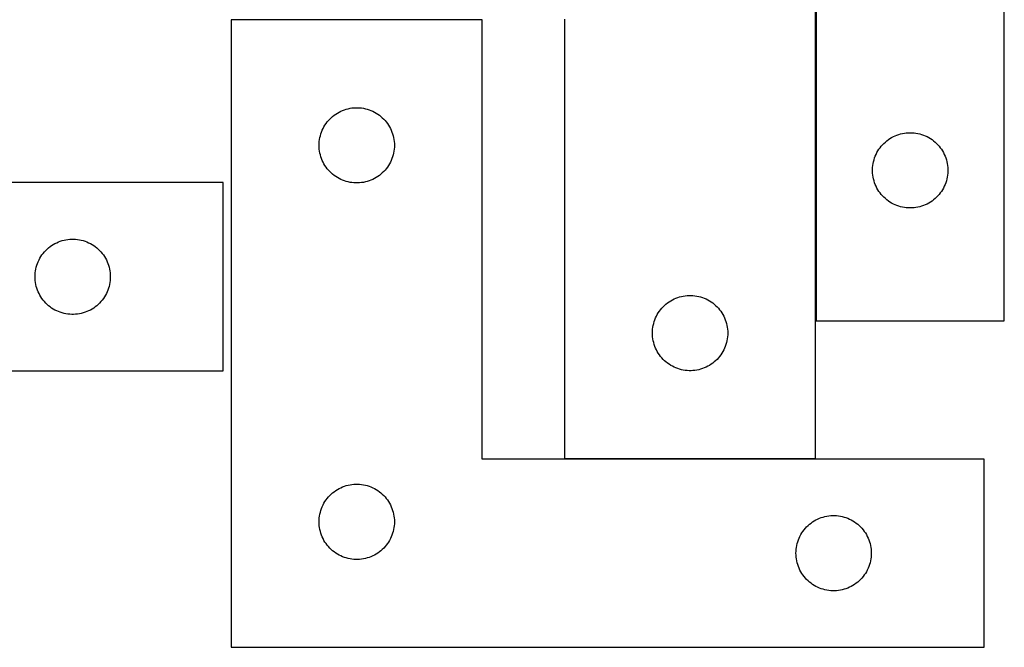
# Model space of a CAD drawing. Header units: millimetres. Extents: x 9 to 1493, y 7 to 443.
# Tile 2 of 6: x 227 to 620, y 8 to 258. Entities that reach past the tile are written whole.
import ezdxf

# ---------------------------------------------------------------- set-up
doc = ezdxf.new("R2010")
doc.units = ezdxf.units.MM
doc.layers.add('COMMON', color=5, linetype='CONTINUOUS', true_color=0x0000ff)
doc.layers.add('CUT', color=7, linetype='CONTINUOUS', true_color=0x000000)

msp = doc.modelspace()

# ---------------------------------------------------------------- linework, layer by layer
at = {"layer": 'COMMON'}
for p, q in [((544.638385, 332.706366), (544.638385, 137.539606)), ((544.538385, 82.606366), (444.538385, 82.606366))]:
    msp.add_line(p, q, dxfattribs=at)
at = {"layer": 'CUT'}
for p, q in [((544.738386, 437.539606), (544.738386, 137.539606)), ((619.738386, 137.539606), (619.738386, 337.539606)), ((544.538385, 82.706366), (544.538385, 332.706366)), ((411.727355, 257.506365), (311.727355, 257.506365)), ((311.727355, 257.506365), (311.727355, 7.506365)), ((411.727355, 82.506365), (411.727355, 257.506365)), ((444.538385, 257.706366), (444.538385, 82.706366)), ((352.724141, 219.503954), (353.353699, 219.951521)), ((353.353699, 219.951521), (354.005463, 220.366085)), ((354.005463, 220.366085), (354.677704, 220.746547)), ((354.677704, 220.746547), (355.368639, 221.091899)), ((355.368639, 221.091899), (356.076437, 221.401225)), ((356.076437, 221.401225), (356.799219, 221.673704)), ((356.799219, 221.673704), (357.535071, 221.908614)), ((357.535071, 221.908614), (358.282039, 222.105331)), ((358.282039, 222.105331), (359.038144, 222.263335)), ((359.038144, 222.263335), (359.80138, 222.382206)), ((359.80138, 222.382206), (360.569723, 222.461628)), ((360.569723, 222.461628), (361.341136, 222.501393)), ((361.341136, 222.501393), (362.113574, 222.501393)), ((362.113574, 222.501393), (362.884987, 222.461628)), ((362.884987, 222.461628), (363.65333, 222.382206)), ((363.65333, 222.382206), (364.416566, 222.263335)), ((364.416566, 222.263335), (365.172671, 222.105331)), ((365.172671, 222.105331), (365.91964, 221.908614)), ((365.91964, 221.908614), (366.655491, 221.673704)), ((366.655491, 221.673704), (367.378273, 221.401225)), ((367.378273, 221.401225), (368.086071, 221.091899)), ((368.086071, 221.091899), (368.777006, 220.746547)), ((368.777006, 220.746547), (369.449247, 220.366085)), ((369.449247, 220.366085), (370.101011, 219.951521)), ((370.101011, 219.951521), (370.730569, 219.503954)), ((349.070722, 215.556808), (349.50193, 216.197682)), ((349.50193, 216.197682), (349.965558, 216.815508)), ((349.965558, 216.815508), (350.460376, 217.408647)), ((350.460376, 217.408647), (350.985072, 217.975528)), ((350.985072, 217.975528), (351.538255, 218.514646)), ((351.538255, 218.514646), (352.118457, 219.024572)), ((352.118457, 219.024572), (352.724141, 219.503954)), ((370.730569, 219.503954), (371.336253, 219.024572)), ((371.336253, 219.024572), (371.916455, 218.514646)), ((371.916455, 218.514646), (372.469638, 217.975528)), ((372.469638, 217.975528), (372.994334, 217.408647)), ((372.994334, 217.408647), (373.489152, 216.815508)), ((373.489152, 216.815508), (373.95278, 216.197682)), ((373.95278, 216.197682), (374.383988, 215.556808)), ((347.221939, 211.326432), (347.437824, 212.068088)), ((347.437824, 212.068088), (347.691603, 212.797647)), ((347.691603, 212.797647), (347.982602, 213.513174)), ((347.982602, 213.513174), (348.310049, 214.212772)), ((348.310049, 214.212772), (348.673076, 214.894587)), ((348.673076, 214.894587), (349.070722, 215.556808)), ((374.383988, 215.556808), (374.781634, 214.894587)), ((374.781634, 214.894587), (375.144661, 214.212772)), ((375.144661, 214.212772), (375.472109, 213.513174)), ((375.472109, 213.513174), (375.763107, 212.797647)), ((375.763107, 212.797647), (376.016886, 212.068088)), ((376.016886, 212.068088), (376.232771, 211.326432)), ((577.676664, 211.829136), (578.418319, 212.045022)), ((578.418319, 212.045022), (579.170105, 212.222441)), ((579.170105, 212.222441), (579.930027, 212.360924)), ((579.930027, 212.360924), (580.696071, 212.460104)), ((580.696071, 212.460104), (581.466205, 212.519717)), ((581.466205, 212.519717), (582.238386, 212.539606)), ((582.238386, 212.539606), (583.010567, 212.519717)), ((583.010567, 212.519717), (583.780701, 212.460104)), ((583.780701, 212.460104), (584.546745, 212.360924)), ((584.546745, 212.360924), (585.306667, 212.222441)), ((585.306667, 212.222441), (586.058453, 212.045022)), ((586.058453, 212.045022), (586.800109, 211.829136)), ((346.727355, 207.506365), (346.747244, 208.278547)), ((346.747244, 208.278547), (346.806857, 209.04868)), ((346.806857, 209.04868), (346.906037, 209.814724)), ((346.906037, 209.814724), (347.04452, 210.574646)), ((347.04452, 210.574646), (347.221939, 211.326432)), ((376.232771, 211.326432), (376.41019, 210.574646)), ((376.41019, 210.574646), (376.548674, 209.814724)), ((376.548674, 209.814724), (376.647853, 209.04868)), ((376.647853, 209.04868), (376.707466, 208.278547)), ((376.707466, 208.278547), (376.727355, 207.506365)), ((571.230106, 207.728706), (571.769224, 208.281889)), ((571.769224, 208.281889), (572.336104, 208.806585)), ((572.336104, 208.806585), (572.929244, 209.301403)), ((572.929244, 209.301403), (573.54707, 209.765031)), ((573.54707, 209.765031), (574.187943, 210.196239)), ((574.187943, 210.196239), (574.850165, 210.593884)), ((574.850165, 210.593884), (575.531979, 210.956912)), ((575.531979, 210.956912), (576.231578, 211.284359)), ((576.231578, 211.284359), (576.947105, 211.575358)), ((576.947105, 211.575358), (577.676664, 211.829136)), ((586.800109, 211.829136), (587.529667, 211.575358)), ((587.529667, 211.575358), (588.245195, 211.284359)), ((588.245195, 211.284359), (588.944793, 210.956912)), ((588.944793, 210.956912), (589.626607, 210.593884)), ((589.626607, 210.593884), (590.288829, 210.196239)), ((590.288829, 210.196239), (590.929703, 209.765031)), ((590.929703, 209.765031), (591.547528, 209.301403)), ((591.547528, 209.301403), (592.140668, 208.806585)), ((592.140668, 208.806585), (592.707548, 208.281889)), ((592.707548, 208.281889), (593.246667, 207.728706)), ((346.747244, 206.734184), (346.727355, 207.506365)), ((346.806857, 205.964051), (346.747244, 206.734184)), ((346.906037, 205.198007), (346.806857, 205.964051)), ((347.04452, 204.438085), (346.906037, 205.198007)), ((347.221939, 203.686299), (347.04452, 204.438085)), ((376.41019, 204.438085), (376.232771, 203.686299)), ((376.548674, 205.198007), (376.41019, 204.438085)), ((376.647853, 205.964051), (376.548674, 205.198007)), ((376.707466, 206.734184), (376.647853, 205.964051)), ((376.727355, 207.506365), (376.707466, 206.734184)), ((568.652852, 203.898322), (568.998204, 204.589257)), ((568.998204, 204.589257), (569.378667, 205.261498)), ((569.378667, 205.261498), (569.793231, 205.913262)), ((569.793231, 205.913262), (570.240797, 206.54282)), ((570.240797, 206.54282), (570.720179, 207.148503)), ((570.720179, 207.148503), (571.230106, 207.728706)), ((593.246667, 207.728706), (593.756593, 207.148503)), ((593.756593, 207.148503), (594.235975, 206.54282)), ((594.235975, 206.54282), (594.683541, 205.913262)), ((594.683541, 205.913262), (595.098106, 205.261498)), ((595.098106, 205.261498), (595.478568, 204.589257)), ((595.478568, 204.589257), (595.82392, 203.898322)), ((347.437824, 202.944643), (347.221939, 203.686299)), ((347.691603, 202.215084), (347.437824, 202.944643)), ((347.982602, 201.499557), (347.691603, 202.215084)), ((348.310049, 200.799959), (347.982602, 201.499557)), ((348.673076, 200.118144), (348.310049, 200.799959)), ((349.070722, 199.455923), (348.673076, 200.118144)), ((374.781634, 200.118144), (374.383988, 199.455923)), ((375.144661, 200.799959), (374.781634, 200.118144)), ((375.472109, 201.499557), (375.144661, 200.799959)), ((375.763107, 202.215084), (375.472109, 201.499557)), ((376.016886, 202.944643), (375.763107, 202.215084)), ((376.232771, 203.686299), (376.016886, 202.944643)), ((567.362546, 199.465581), (567.481417, 200.228817)), ((567.481417, 200.228817), (567.63942, 200.984922)), ((567.63942, 200.984922), (567.836138, 201.73189)), ((567.836138, 201.73189), (568.071048, 202.467741)), ((568.071048, 202.467741), (568.343527, 203.190524)), ((568.343527, 203.190524), (568.652852, 203.898322)), ((595.82392, 203.898322), (596.133246, 203.190524)), ((596.133246, 203.190524), (596.405725, 202.467741)), ((596.405725, 202.467741), (596.640634, 201.73189)), ((596.640634, 201.73189), (596.837352, 200.984922)), ((596.837352, 200.984922), (596.995355, 200.228817)), ((596.995355, 200.228817), (597.114226, 199.465581)), ((349.50193, 198.815049), (349.070722, 199.455923)), ((349.965558, 198.197223), (349.50193, 198.815049)), ((350.460376, 197.604084), (349.965558, 198.197223)), ((350.985072, 197.037203), (350.460376, 197.604084)), ((351.538255, 196.498085), (350.985072, 197.037203)), ((352.118457, 195.988159), (351.538255, 196.498085)), ((371.916455, 196.498085), (371.336253, 195.988159)), ((372.469638, 197.037203), (371.916455, 196.498085)), ((372.994334, 197.604084), (372.469638, 197.037203)), ((373.489152, 198.197223), (372.994334, 197.604084)), ((373.95278, 198.815049), (373.489152, 198.197223)), ((374.383988, 199.455923), (373.95278, 198.815049)), ((567.243359, 197.925824), (567.283123, 198.697238)), ((567.243359, 197.153387), (567.243359, 197.925824)), ((567.283123, 196.381974), (567.243359, 197.153387)), ((567.283123, 198.697238), (567.362546, 199.465581)), ((567.362546, 195.61363), (567.283123, 196.381974)), ((597.114226, 199.465581), (597.193649, 198.697238)), ((597.193649, 196.381974), (597.114226, 195.61363)), ((597.193649, 198.697238), (597.233413, 197.925824)), ((597.233413, 197.153387), (597.193649, 196.381974)), ((597.233413, 197.925824), (597.233413, 197.153387)), ((308.541564, 192.632685), (108.541564, 192.632685)), ((308.541564, 117.632685), (308.541564, 192.632685)), ((352.724141, 195.508777), (352.118457, 195.988159)), ((353.353699, 195.06121), (352.724141, 195.508777)), ((354.005463, 194.646646), (353.353699, 195.06121)), ((354.677704, 194.266184), (354.005463, 194.646646)), ((355.368639, 193.920832), (354.677704, 194.266184)), ((356.076437, 193.611506), (355.368639, 193.920832)), ((356.799219, 193.339027), (356.076437, 193.611506)), ((357.535071, 193.104117), (356.799219, 193.339027)), ((358.282039, 192.9074), (357.535071, 193.104117)), ((359.038144, 192.749396), (358.282039, 192.9074)), ((359.80138, 192.630525), (359.038144, 192.749396)), ((360.569723, 192.551103), (359.80138, 192.630525)), ((361.341136, 192.511338), (360.569723, 192.551103)), ((362.113574, 192.511338), (361.341136, 192.511338)), ((362.884987, 192.551103), (362.113574, 192.511338)), ((363.65333, 192.630525), (362.884987, 192.551103)), ((364.416566, 192.749396), (363.65333, 192.630525)), ((365.172671, 192.9074), (364.416566, 192.749396)), ((365.91964, 193.104117), (365.172671, 192.9074)), ((366.655491, 193.339027), (365.91964, 193.104117)), ((367.378273, 193.611506), (366.655491, 193.339027)), ((368.086071, 193.920832), (367.378273, 193.611506)), ((368.777006, 194.266184), (368.086071, 193.920832)), ((369.449247, 194.646646), (368.777006, 194.266184)), ((370.101011, 195.06121), (369.449247, 194.646646)), ((370.730569, 195.508777), (370.101011, 195.06121)), ((371.336253, 195.988159), (370.730569, 195.508777)), ((567.481417, 194.850394), (567.362546, 195.61363)), ((567.63942, 194.09429), (567.481417, 194.850394)), ((567.836138, 193.347321), (567.63942, 194.09429)), ((568.071048, 192.61147), (567.836138, 193.347321)), ((568.343527, 191.888687), (568.071048, 192.61147)), ((596.405725, 192.61147), (596.133246, 191.888687)), ((596.640634, 193.347321), (596.405725, 192.61147)), ((596.837352, 194.09429), (596.640634, 193.347321)), ((596.995355, 194.850394), (596.837352, 194.09429)), ((597.114226, 195.61363), (596.995355, 194.850394)), ((568.652852, 191.18089), (568.343527, 191.888687)), ((568.998204, 190.489955), (568.652852, 191.18089)), ((569.378667, 189.817714), (568.998204, 190.489955)), ((569.793231, 189.16595), (569.378667, 189.817714)), ((570.240797, 188.536392), (569.793231, 189.16595)), ((570.720179, 187.930708), (570.240797, 188.536392)), ((594.235975, 188.536392), (593.756593, 187.930708)), ((594.683541, 189.16595), (594.235975, 188.536392)), ((595.098106, 189.817714), (594.683541, 189.16595)), ((595.478568, 190.489955), (595.098106, 189.817714)), ((595.82392, 191.18089), (595.478568, 190.489955)), ((596.133246, 191.888687), (595.82392, 191.18089)), ((571.230106, 187.350506), (570.720179, 187.930708)), ((571.769224, 186.797323), (571.230106, 187.350506)), ((572.336104, 186.272627), (571.769224, 186.797323)), ((572.929244, 185.777809), (572.336104, 186.272627)), ((573.54707, 185.314181), (572.929244, 185.777809)), ((574.187943, 184.882972), (573.54707, 185.314181)), ((574.850165, 184.485327), (574.187943, 184.882972)), ((575.531979, 184.1223), (574.850165, 184.485327)), ((589.626607, 184.485327), (588.944793, 184.1223)), ((590.288829, 184.882972), (589.626607, 184.485327)), ((590.929703, 185.314181), (590.288829, 184.882972)), ((591.547528, 185.777809), (590.929703, 185.314181)), ((592.140668, 186.272627), (591.547528, 185.777809)), ((592.707548, 186.797323), (592.140668, 186.272627)), ((593.246667, 187.350506), (592.707548, 186.797323)), ((593.756593, 187.930708), (593.246667, 187.350506)), ((576.231578, 183.794852), (575.531979, 184.1223)), ((576.947105, 183.503853), (576.231578, 183.794852)), ((577.676664, 183.250075), (576.947105, 183.503853)), ((578.418319, 183.03419), (577.676664, 183.250075)), ((579.170105, 182.85677), (578.418319, 183.03419)), ((579.930027, 182.718287), (579.170105, 182.85677)), ((580.696071, 182.619108), (579.930027, 182.718287)), ((581.466205, 182.559494), (580.696071, 182.619108)), ((582.238386, 182.539606), (581.466205, 182.559494)), ((583.010567, 182.559494), (582.238386, 182.539606)), ((583.780701, 182.619108), (583.010567, 182.559494)), ((584.546745, 182.718287), (583.780701, 182.619108)), ((585.306667, 182.85677), (584.546745, 182.718287)), ((586.058453, 183.03419), (585.306667, 182.85677)), ((586.800109, 183.250075), (586.058453, 183.03419)), ((587.529667, 183.503853), (586.800109, 183.250075)), ((588.245195, 183.794852), (587.529667, 183.503853)), ((588.944793, 184.1223), (588.245195, 183.794852)), ((241.491913, 168.372867), (242.182848, 168.718219)), ((242.182848, 168.718219), (242.890646, 169.027545)), ((242.890646, 169.027545), (243.613428, 169.300024)), ((243.613428, 169.300024), (244.34928, 169.534933)), ((244.34928, 169.534933), (245.096248, 169.731651)), ((245.096248, 169.731651), (245.852353, 169.889654)), ((245.852353, 169.889654), (246.615589, 170.008525)), ((246.615589, 170.008525), (247.383932, 170.087948)), ((247.383932, 170.087948), (248.155345, 170.127712)), ((248.155345, 170.127712), (248.927783, 170.127712)), ((248.927783, 170.127712), (249.699196, 170.087948)), ((249.699196, 170.087948), (250.467539, 170.008525)), ((250.467539, 170.008525), (251.230775, 169.889654)), ((251.230775, 169.889654), (251.98688, 169.731651)), ((251.98688, 169.731651), (252.733849, 169.534933)), ((252.733849, 169.534933), (253.4697, 169.300024)), ((253.4697, 169.300024), (254.192482, 169.027545)), ((254.192482, 169.027545), (254.90028, 168.718219)), ((254.90028, 168.718219), (255.591215, 168.372867)), ((236.779767, 164.441827), (237.274585, 165.034967)), ((237.274585, 165.034967), (237.799281, 165.601847)), ((237.799281, 165.601847), (238.352464, 166.140966)), ((238.352464, 166.140966), (238.932666, 166.650892)), ((238.932666, 166.650892), (239.53835, 167.130274)), ((239.53835, 167.130274), (240.167908, 167.57784)), ((240.167908, 167.57784), (240.819672, 167.992405)), ((240.819672, 167.992405), (241.491913, 168.372867)), ((255.591215, 168.372867), (256.263456, 167.992405)), ((256.263456, 167.992405), (256.91522, 167.57784)), ((256.91522, 167.57784), (257.544778, 167.130274)), ((257.544778, 167.130274), (258.150462, 166.650892)), ((258.150462, 166.650892), (258.730664, 166.140966)), ((258.730664, 166.140966), (259.283847, 165.601847)), ((259.283847, 165.601847), (259.808543, 165.034967)), ((259.808543, 165.034967), (260.303361, 164.441827)), ((234.505812, 160.423966), (234.79681, 161.139494)), ((234.79681, 161.139494), (235.124258, 161.839092)), ((235.124258, 161.839092), (235.487285, 162.520906)), ((235.487285, 162.520906), (235.884931, 163.183128)), ((235.884931, 163.183128), (236.316139, 163.824002)), ((236.316139, 163.824002), (236.779767, 164.441827)), ((260.303361, 164.441827), (260.766989, 163.824002)), ((260.766989, 163.824002), (261.198197, 163.183128)), ((261.198197, 163.183128), (261.595843, 162.520906)), ((261.595843, 162.520906), (261.95887, 161.839092)), ((261.95887, 161.839092), (262.286318, 161.139494)), ((262.286318, 161.139494), (262.577316, 160.423966)), ((233.621066, 156.675), (233.720246, 157.441044)), ((233.720246, 157.441044), (233.858729, 158.200966)), ((233.858729, 158.200966), (234.036148, 158.952752)), ((234.036148, 158.952752), (234.252033, 159.694408)), ((234.252033, 159.694408), (234.505812, 160.423966)), ((262.577316, 160.423966), (262.831095, 159.694408)), ((262.831095, 159.694408), (263.04698, 158.952752)), ((263.04698, 158.952752), (263.224399, 158.200966)), ((263.224399, 158.200966), (263.362882, 157.441044)), ((263.362882, 157.441044), (263.462062, 156.675)), ((233.541564, 155.132685), (233.561453, 155.904866)), ((233.561453, 154.360504), (233.541564, 155.132685)), ((233.561453, 155.904866), (233.621066, 156.675)), ((233.621066, 153.59037), (233.561453, 154.360504)), ((233.720246, 152.824326), (233.621066, 153.59037)), ((263.462062, 153.59037), (263.362882, 152.824326)), ((263.462062, 156.675), (263.521675, 155.904866)), ((263.521675, 154.360504), (263.462062, 153.59037)), ((263.521675, 155.904866), (263.541564, 155.132685)), ((263.541564, 155.132685), (263.521675, 154.360504)), ((233.858729, 152.064404), (233.720246, 152.824326)), ((234.036148, 151.312618), (233.858729, 152.064404)), ((234.252033, 150.570963), (234.036148, 151.312618)), ((234.505812, 149.841404), (234.252033, 150.570963)), ((234.79681, 149.125877), (234.505812, 149.841404)), ((235.124258, 148.426278), (234.79681, 149.125877)), ((262.286318, 149.125877), (261.95887, 148.426278)), ((262.577316, 149.841404), (262.286318, 149.125877)), ((262.831095, 150.570963), (262.577316, 149.841404)), ((263.04698, 151.312618), (262.831095, 150.570963)), ((263.224399, 152.064404), (263.04698, 151.312618)), ((263.362882, 152.824326), (263.224399, 152.064404)), ((235.487285, 147.744464), (235.124258, 148.426278)), ((235.884931, 147.082242), (235.487285, 147.744464)), ((236.316139, 146.441369), (235.884931, 147.082242)), ((236.779767, 145.823543), (236.316139, 146.441369)), ((237.274585, 145.230403), (236.779767, 145.823543)), ((237.799281, 144.663523), (237.274585, 145.230403)), ((259.808543, 145.230403), (259.283847, 144.663523)), ((260.303361, 145.823543), (259.808543, 145.230403)), ((260.766989, 146.441369), (260.303361, 145.823543)), ((261.198197, 147.082242), (260.766989, 146.441369)), ((261.595843, 147.744464), (261.198197, 147.082242)), ((261.95887, 148.426278), (261.595843, 147.744464)), ((486.164729, 145.151522), (486.816493, 145.566086)), ((486.816493, 145.566086), (487.488734, 145.946548)), ((487.488734, 145.946548), (488.179669, 146.2919)), ((488.179669, 146.2919), (488.887467, 146.601226)), ((488.887467, 146.601226), (489.610249, 146.873705)), ((489.610249, 146.873705), (490.346101, 147.108615)), ((490.346101, 147.108615), (491.093069, 147.305332)), ((491.093069, 147.305332), (491.849174, 147.463336)), ((491.849174, 147.463336), (492.61241, 147.582207)), ((492.61241, 147.582207), (493.380753, 147.661629)), ((493.380753, 147.661629), (494.152166, 147.701394)), ((494.152166, 147.701394), (494.924604, 147.701394)), ((494.924604, 147.701394), (495.696017, 147.661629)), ((495.696017, 147.661629), (496.46436, 147.582207)), ((496.46436, 147.582207), (497.227596, 147.463336)), ((497.227596, 147.463336), (497.983701, 147.305332)), ((497.983701, 147.305332), (498.73067, 147.108615)), ((498.73067, 147.108615), (499.466521, 146.873705)), ((499.466521, 146.873705), (500.189304, 146.601226)), ((500.189304, 146.601226), (500.897101, 146.2919)), ((500.897101, 146.2919), (501.588036, 145.946548)), ((501.588036, 145.946548), (502.260277, 145.566086)), ((502.260277, 145.566086), (502.912041, 145.151522)), ((238.352464, 144.124405), (237.799281, 144.663523)), ((238.932666, 143.614478), (238.352464, 144.124405)), ((239.53835, 143.135096), (238.932666, 143.614478)), ((240.167908, 142.68753), (239.53835, 143.135096)), ((240.819672, 142.272966), (240.167908, 142.68753)), ((241.491913, 141.892503), (240.819672, 142.272966)), ((242.182848, 141.547151), (241.491913, 141.892503)), ((242.890646, 141.237826), (242.182848, 141.547151)), ((243.613428, 140.965347), (242.890646, 141.237826)), ((254.192482, 141.237826), (253.4697, 140.965347)), ((254.90028, 141.547151), (254.192482, 141.237826)), ((255.591215, 141.892503), (254.90028, 141.547151)), ((256.263456, 142.272966), (255.591215, 141.892503)), ((256.91522, 142.68753), (256.263456, 142.272966)), ((257.544778, 143.135096), (256.91522, 142.68753)), ((258.150462, 143.614478), (257.544778, 143.135096)), ((258.730664, 144.124405), (258.150462, 143.614478)), ((259.283847, 144.663523), (258.730664, 144.124405)), ((481.881752, 140.756809), (482.31296, 141.397683)), ((482.31296, 141.397683), (482.776588, 142.015509)), ((482.776588, 142.015509), (483.271406, 142.608648)), ((483.271406, 142.608648), (483.796102, 143.175529)), ((483.796102, 143.175529), (484.349285, 143.714647)), ((484.349285, 143.714647), (484.929487, 144.224573)), ((484.929487, 144.224573), (485.535171, 144.703955)), ((485.535171, 144.703955), (486.164729, 145.151522)), ((502.912041, 145.151522), (503.541599, 144.703955)), ((503.541599, 144.703955), (504.147283, 144.224573)), ((504.147283, 144.224573), (504.727485, 143.714647)), ((504.727485, 143.714647), (505.280668, 143.175529)), ((505.280668, 143.175529), (505.805364, 142.608648)), ((505.805364, 142.608648), (506.300182, 142.015509)), ((506.300182, 142.015509), (506.76381, 141.397683)), ((506.76381, 141.397683), (507.195018, 140.756809)), ((244.34928, 140.730437), (243.613428, 140.965347)), ((245.096248, 140.53372), (244.34928, 140.730437)), ((245.852353, 140.375716), (245.096248, 140.53372)), ((246.615589, 140.256845), (245.852353, 140.375716)), ((247.383932, 140.177422), (246.615589, 140.256845)), ((248.155345, 140.137658), (247.383932, 140.177422)), ((248.927783, 140.137658), (248.155345, 140.137658)), ((249.699196, 140.177422), (248.927783, 140.137658)), ((250.467539, 140.256845), (249.699196, 140.177422)), ((251.230775, 140.375716), (250.467539, 140.256845)), ((251.98688, 140.53372), (251.230775, 140.375716)), ((252.733849, 140.730437), (251.98688, 140.53372)), ((253.4697, 140.965347), (252.733849, 140.730437)), ((480.248854, 137.268089), (480.502633, 137.997648)), ((480.502633, 137.997648), (480.793632, 138.713175)), ((480.793632, 138.713175), (481.121079, 139.412773)), ((481.121079, 139.412773), (481.484106, 140.094588)), ((481.484106, 140.094588), (481.881752, 140.756809)), ((507.195018, 140.756809), (507.592664, 140.094588)), ((507.592664, 140.094588), (507.955691, 139.412773)), ((507.955691, 139.412773), (508.283139, 138.713175)), ((508.283139, 138.713175), (508.574137, 137.997648)), ((508.574137, 137.997648), (508.827916, 137.268089)), ((544.738386, 137.539606), (619.738386, 137.539606)), ((479.538385, 132.706366), (479.558274, 133.478548)), ((479.558274, 133.478548), (479.617887, 134.248681)), ((479.617887, 134.248681), (479.717067, 135.014725)), ((479.717067, 135.014725), (479.85555, 135.774647)), ((479.85555, 135.774647), (480.032969, 136.526433)), ((480.032969, 136.526433), (480.248854, 137.268089)), ((508.827916, 137.268089), (509.043801, 136.526433)), ((509.043801, 136.526433), (509.22122, 135.774647)), ((509.22122, 135.774647), (509.359704, 135.014725)), ((509.359704, 135.014725), (509.458883, 134.248681)), ((509.458883, 134.248681), (509.518496, 133.478548)), ((509.518496, 133.478548), (509.538385, 132.706366)), ((479.558274, 131.934185), (479.538385, 132.706366)), ((479.617887, 131.164052), (479.558274, 131.934185)), ((479.717067, 130.398008), (479.617887, 131.164052)), ((479.85555, 129.638086), (479.717067, 130.398008)), ((480.032969, 128.8863), (479.85555, 129.638086)), ((509.22122, 129.638086), (509.043801, 128.8863)), ((509.359704, 130.398008), (509.22122, 129.638086)), ((509.458883, 131.164052), (509.359704, 130.398008)), ((509.518496, 131.934185), (509.458883, 131.164052)), ((509.538385, 132.706366), (509.518496, 131.934185)), ((480.248854, 128.144644), (480.032969, 128.8863)), ((480.502633, 127.415085), (480.248854, 128.144644)), ((480.793632, 126.699558), (480.502633, 127.415085)), ((481.121079, 125.99996), (480.793632, 126.699558)), ((481.484106, 125.318145), (481.121079, 125.99996)), ((507.955691, 125.99996), (507.592664, 125.318145)), ((508.283139, 126.699558), (507.955691, 125.99996)), ((508.574137, 127.415085), (508.283139, 126.699558)), ((508.827916, 128.144644), (508.574137, 127.415085)), ((509.043801, 128.8863), (508.827916, 128.144644)), ((481.881752, 124.655924), (481.484106, 125.318145)), ((482.31296, 124.01505), (481.881752, 124.655924)), ((482.776588, 123.397224), (482.31296, 124.01505)), ((483.271406, 122.804085), (482.776588, 123.397224)), ((483.796102, 122.237204), (483.271406, 122.804085)), ((484.349285, 121.698086), (483.796102, 122.237204)), ((484.929487, 121.18816), (484.349285, 121.698086)), ((504.727485, 121.698086), (504.147283, 121.18816)), ((505.280668, 122.237204), (504.727485, 121.698086)), ((505.805364, 122.804085), (505.280668, 122.237204)), ((506.300182, 123.397224), (505.805364, 122.804085)), ((506.76381, 124.01505), (506.300182, 123.397224)), ((507.195018, 124.655924), (506.76381, 124.01505)), ((507.592664, 125.318145), (507.195018, 124.655924)), ((485.535171, 120.708778), (484.929487, 121.18816)), ((486.164729, 120.261211), (485.535171, 120.708778)), ((486.816493, 119.846647), (486.164729, 120.261211)), ((487.488734, 119.466185), (486.816493, 119.846647)), ((488.179669, 119.120833), (487.488734, 119.466185)), ((488.887467, 118.811507), (488.179669, 119.120833)), ((489.610249, 118.539028), (488.887467, 118.811507)), ((490.346101, 118.304118), (489.610249, 118.539028)), ((491.093069, 118.107401), (490.346101, 118.304118)), ((491.849174, 117.949397), (491.093069, 118.107401)), ((492.61241, 117.830526), (491.849174, 117.949397)), ((493.380753, 117.751104), (492.61241, 117.830526)), ((494.152166, 117.711339), (493.380753, 117.751104)), ((494.924604, 117.711339), (494.152166, 117.711339)), ((495.696017, 117.751104), (494.924604, 117.711339)), ((496.46436, 117.830526), (495.696017, 117.751104)), ((497.227596, 117.949397), (496.46436, 117.830526)), ((497.983701, 118.107401), (497.227596, 117.949397)), ((498.73067, 118.304118), (497.983701, 118.107401)), ((499.466521, 118.539028), (498.73067, 118.304118)), ((500.189304, 118.811507), (499.466521, 118.539028)), ((500.897101, 119.120833), (500.189304, 118.811507)), ((501.588036, 119.466185), (500.897101, 119.120833)), ((502.260277, 119.846647), (501.588036, 119.466185)), ((502.912041, 120.261211), (502.260277, 119.846647)), ((503.541599, 120.708778), (502.912041, 120.261211)), ((504.147283, 121.18816), (503.541599, 120.708778)), ((8.541564, 117.632685), (308.541564, 117.632685)), ((611.727355, 82.506365), (411.727355, 82.506365)), ((444.538385, 82.706366), (544.538385, 82.706366)), ((611.727355, 7.506365), (611.727355, 82.506365)), ((354.005463, 70.366085), (354.677704, 70.746547)), ((354.677704, 70.746547), (355.368639, 71.091899)), ((355.368639, 71.091899), (356.076437, 71.401225)), ((356.076437, 71.401225), (356.799219, 71.673704)), ((356.799219, 71.673704), (357.535071, 71.908614)), ((357.535071, 71.908614), (358.282039, 72.105331)), ((358.282039, 72.105331), (359.038144, 72.263335)), ((359.038144, 72.263335), (359.80138, 72.382206)), ((359.80138, 72.382206), (360.569723, 72.461628)), ((360.569723, 72.461628), (361.341136, 72.501393)), ((361.341136, 72.501393), (362.113574, 72.501393)), ((362.113574, 72.501393), (362.884987, 72.461628)), ((362.884987, 72.461628), (363.65333, 72.382206)), ((363.65333, 72.382206), (364.416566, 72.263335)), ((364.416566, 72.263335), (365.172671, 72.105331)), ((365.172671, 72.105331), (365.91964, 71.908614)), ((365.91964, 71.908614), (366.655491, 71.673704)), ((366.655491, 71.673704), (367.378273, 71.401225)), ((367.378273, 71.401225), (368.086071, 71.091899)), ((368.086071, 71.091899), (368.777006, 70.746547)), ((368.777006, 70.746547), (369.449247, 70.366085)), ((349.50193, 66.197682), (349.965558, 66.815508)), ((349.965558, 66.815508), (350.460376, 67.408647)), ((350.460376, 67.408647), (350.985072, 67.975528)), ((350.985072, 67.975528), (351.538255, 68.514646)), ((351.538255, 68.514646), (352.118457, 69.024572)), ((352.118457, 69.024572), (352.724141, 69.503954)), ((352.724141, 69.503954), (353.353699, 69.951521)), ((353.353699, 69.951521), (354.005463, 70.366085)), ((369.449247, 70.366085), (370.101011, 69.951521)), ((370.101011, 69.951521), (370.730569, 69.503954)), ((370.730569, 69.503954), (371.336253, 69.024572)), ((371.336253, 69.024572), (371.916455, 68.514646)), ((371.916455, 68.514646), (372.469638, 67.975528)), ((372.469638, 67.975528), (372.994334, 67.408647)), ((372.994334, 67.408647), (373.489152, 66.815508)), ((373.489152, 66.815508), (373.95278, 66.197682)), ((347.437824, 62.068088), (347.691603, 62.797647)), ((347.691603, 62.797647), (347.982602, 63.513174)), ((347.982602, 63.513174), (348.310049, 64.212772)), ((348.310049, 64.212772), (348.673076, 64.894587)), ((348.673076, 64.894587), (349.070722, 65.556808)), ((349.070722, 65.556808), (349.50193, 66.197682)), ((373.95278, 66.197682), (374.383988, 65.556808)), ((374.383988, 65.556808), (374.781634, 64.894587)), ((374.781634, 64.894587), (375.144661, 64.212772)), ((375.144661, 64.212772), (375.472109, 63.513174)), ((375.472109, 63.513174), (375.763107, 62.797647)), ((375.763107, 62.797647), (376.016886, 62.068088)), ((346.747244, 58.278547), (346.806857, 59.04868)), ((346.806857, 59.04868), (346.906037, 59.814724)), ((346.906037, 59.814724), (347.04452, 60.574646)), ((347.04452, 60.574646), (347.221939, 61.326432)), ((347.221939, 61.326432), (347.437824, 62.068088)), ((376.016886, 62.068088), (376.232771, 61.326432)), ((376.232771, 61.326432), (376.41019, 60.574646)), ((376.41019, 60.574646), (376.548674, 59.814724)), ((376.548674, 59.814724), (376.647853, 59.04868)), ((376.647853, 59.04868), (376.707466, 58.278547)), ((545.368639, 58.591899), (546.076437, 58.901225)), ((546.076437, 58.901225), (546.799219, 59.173704)), ((546.799219, 59.173704), (547.535071, 59.408614)), ((547.535071, 59.408614), (548.282039, 59.605331)), ((548.282039, 59.605331), (549.038144, 59.763335)), ((549.038144, 59.763335), (549.80138, 59.882206)), ((549.80138, 59.882206), (550.569723, 59.961628)), ((550.569723, 59.961628), (551.341136, 60.001393)), ((551.341136, 60.001393), (552.113574, 60.001393)), ((552.113574, 60.001393), (552.884987, 59.961628)), ((552.884987, 59.961628), (553.65333, 59.882206)), ((553.65333, 59.882206), (554.416566, 59.763335)), ((554.416566, 59.763335), (555.172671, 59.605331)), ((555.172671, 59.605331), (555.91964, 59.408614)), ((555.91964, 59.408614), (556.655491, 59.173704)), ((556.655491, 59.173704), (557.378273, 58.901225)), ((557.378273, 58.901225), (558.086071, 58.591899)), ((346.727355, 57.506365), (346.747244, 58.278547)), ((346.747244, 56.734184), (346.727355, 57.506365)), ((346.806857, 55.964051), (346.747244, 56.734184)), ((346.906037, 55.198007), (346.806857, 55.964051)), ((347.04452, 54.438085), (346.906037, 55.198007)), ((376.548674, 55.198007), (376.41019, 54.438085)), ((376.647853, 55.964051), (376.548674, 55.198007)), ((376.707466, 56.734184), (376.647853, 55.964051)), ((376.707466, 58.278547), (376.727355, 57.506365)), ((376.727355, 57.506365), (376.707466, 56.734184)), ((540.460376, 54.908647), (540.985072, 55.475528)), ((540.985072, 55.475528), (541.538255, 56.014646)), ((541.538255, 56.014646), (542.118457, 56.524572)), ((542.118457, 56.524572), (542.724141, 57.003954)), ((542.724141, 57.003954), (543.353699, 57.451521)), ((543.353699, 57.451521), (544.005463, 57.866085)), ((544.005463, 57.866085), (544.677704, 58.246547)), ((544.677704, 58.246547), (545.368639, 58.591899)), ((558.086071, 58.591899), (558.777006, 58.246547)), ((558.777006, 58.246547), (559.449247, 57.866085)), ((559.449247, 57.866085), (560.101011, 57.451521)), ((560.101011, 57.451521), (560.730569, 57.003954)), ((560.730569, 57.003954), (561.336253, 56.524572)), ((561.336253, 56.524572), (561.916455, 56.014646)), ((561.916455, 56.014646), (562.469638, 55.475528)), ((562.469638, 55.475528), (562.994334, 54.908647)), ((347.221939, 53.686299), (347.04452, 54.438085)), ((347.437824, 52.944643), (347.221939, 53.686299)), ((347.691603, 52.215084), (347.437824, 52.944643)), ((347.982602, 51.499557), (347.691603, 52.215084)), ((348.310049, 50.799959), (347.982602, 51.499557)), ((375.472109, 51.499557), (375.144661, 50.799959)), ((375.763107, 52.215084), (375.472109, 51.499557)), ((376.016886, 52.944643), (375.763107, 52.215084)), ((376.232771, 53.686299), (376.016886, 52.944643)), ((376.41019, 54.438085), (376.232771, 53.686299)), ((537.691603, 50.297647), (537.982602, 51.013174)), ((537.982602, 51.013174), (538.310049, 51.712772)), ((538.310049, 51.712772), (538.673076, 52.394587)), ((538.673076, 52.394587), (539.070722, 53.056808)), ((539.070722, 53.056808), (539.50193, 53.697682)), ((539.50193, 53.697682), (539.965558, 54.315508)), ((539.965558, 54.315508), (540.460376, 54.908647)), ((562.994334, 54.908647), (563.489152, 54.315508)), ((563.489152, 54.315508), (563.95278, 53.697682)), ((563.95278, 53.697682), (564.383988, 53.056808)), ((564.383988, 53.056808), (564.781634, 52.394587)), ((564.781634, 52.394587), (565.144661, 51.712772)), ((565.144661, 51.712772), (565.472109, 51.013174)), ((565.472109, 51.013174), (565.763107, 50.297647)), ((348.673076, 50.118144), (348.310049, 50.799959)), ((349.070722, 49.455923), (348.673076, 50.118144)), ((349.50193, 48.815049), (349.070722, 49.455923)), ((349.965558, 48.197223), (349.50193, 48.815049)), ((350.460376, 47.604084), (349.965558, 48.197223)), ((350.985072, 47.037203), (350.460376, 47.604084)), ((372.994334, 47.604084), (372.469638, 47.037203)), ((373.489152, 48.197223), (372.994334, 47.604084)), ((373.95278, 48.815049), (373.489152, 48.197223)), ((374.383988, 49.455923), (373.95278, 48.815049)), ((374.781634, 50.118144), (374.383988, 49.455923)), ((375.144661, 50.799959), (374.781634, 50.118144)), ((536.806857, 46.54868), (536.906037, 47.314724)), ((536.906037, 47.314724), (537.04452, 48.074646)), ((537.04452, 48.074646), (537.221939, 48.826432)), ((537.221939, 48.826432), (537.437824, 49.568088)), ((537.437824, 49.568088), (537.691603, 50.297647)), ((565.763107, 50.297647), (566.016886, 49.568088)), ((566.016886, 49.568088), (566.232771, 48.826432)), ((566.232771, 48.826432), (566.41019, 48.074646)), ((566.41019, 48.074646), (566.548674, 47.314724)), ((566.548674, 47.314724), (566.647853, 46.54868)), ((351.538255, 46.498085), (350.985072, 47.037203)), ((352.118457, 45.988159), (351.538255, 46.498085)), ((352.724141, 45.508777), (352.118457, 45.988159)), ((353.353699, 45.06121), (352.724141, 45.508777)), ((354.005463, 44.646646), (353.353699, 45.06121)), ((354.677704, 44.266184), (354.005463, 44.646646)), ((355.368639, 43.920832), (354.677704, 44.266184)), ((356.076437, 43.611506), (355.368639, 43.920832)), ((356.799219, 43.339027), (356.076437, 43.611506)), ((357.535071, 43.104117), (356.799219, 43.339027)), ((366.655491, 43.339027), (365.91964, 43.104117)), ((367.378273, 43.611506), (366.655491, 43.339027)), ((368.086071, 43.920832), (367.378273, 43.611506)), ((368.777006, 44.266184), (368.086071, 43.920832)), ((369.449247, 44.646646), (368.777006, 44.266184)), ((370.101011, 45.06121), (369.449247, 44.646646)), ((370.730569, 45.508777), (370.101011, 45.06121)), ((371.336253, 45.988159), (370.730569, 45.508777)), ((371.916455, 46.498085), (371.336253, 45.988159)), ((372.469638, 47.037203), (371.916455, 46.498085)), ((536.727355, 45.006365), (536.747244, 45.778547)), ((536.747244, 44.234184), (536.727355, 45.006365)), ((536.747244, 45.778547), (536.806857, 46.54868)), ((536.806857, 43.464051), (536.747244, 44.234184)), ((536.906037, 42.698007), (536.806857, 43.464051)), ((566.647853, 43.464051), (566.548674, 42.698007)), ((566.647853, 46.54868), (566.707466, 45.778547)), ((566.707466, 44.234184), (566.647853, 43.464051)), ((566.707466, 45.778547), (566.727355, 45.006365)), ((566.727355, 45.006365), (566.707466, 44.234184)), ((358.282039, 42.9074), (357.535071, 43.104117)), ((359.038144, 42.749396), (358.282039, 42.9074)), ((359.80138, 42.630525), (359.038144, 42.749396)), ((360.569723, 42.551103), (359.80138, 42.630525)), ((361.341136, 42.511338), (360.569723, 42.551103)), ((362.113574, 42.511338), (361.341136, 42.511338)), ((362.884987, 42.551103), (362.113574, 42.511338)), ((363.65333, 42.630525), (362.884987, 42.551103)), ((364.416566, 42.749396), (363.65333, 42.630525)), ((365.172671, 42.9074), (364.416566, 42.749396)), ((365.91964, 43.104117), (365.172671, 42.9074)), ((537.04452, 41.938085), (536.906037, 42.698007)), ((537.221939, 41.186299), (537.04452, 41.938085)), ((537.437824, 40.444643), (537.221939, 41.186299)), ((537.691603, 39.715084), (537.437824, 40.444643)), ((537.982602, 38.999557), (537.691603, 39.715084)), ((565.763107, 39.715084), (565.472109, 38.999557)), ((566.016886, 40.444643), (565.763107, 39.715084)), ((566.232771, 41.186299), (566.016886, 40.444643)), ((566.41019, 41.938085), (566.232771, 41.186299)), ((566.548674, 42.698007), (566.41019, 41.938085)), ((538.310049, 38.299959), (537.982602, 38.999557)), ((538.673076, 37.618144), (538.310049, 38.299959)), ((539.070722, 36.955923), (538.673076, 37.618144)), ((539.50193, 36.315049), (539.070722, 36.955923)), ((539.965558, 35.697223), (539.50193, 36.315049)), ((540.460376, 35.104084), (539.965558, 35.697223)), ((563.489152, 35.697223), (562.994334, 35.104084)), ((563.95278, 36.315049), (563.489152, 35.697223)), ((564.383988, 36.955923), (563.95278, 36.315049)), ((564.781634, 37.618144), (564.383988, 36.955923)), ((565.144661, 38.299959), (564.781634, 37.618144)), ((565.472109, 38.999557), (565.144661, 38.299959)), ((540.985072, 34.537203), (540.460376, 35.104084)), ((541.538255, 33.998085), (540.985072, 34.537203)), ((542.118457, 33.488159), (541.538255, 33.998085)), ((542.724141, 33.008777), (542.118457, 33.488159)), ((543.353699, 32.56121), (542.724141, 33.008777)), ((544.005463, 32.146646), (543.353699, 32.56121)), ((544.677704, 31.766184), (544.005463, 32.146646)), ((545.368639, 31.420832), (544.677704, 31.766184)), ((546.076437, 31.111506), (545.368639, 31.420832)), ((558.086071, 31.420832), (557.378273, 31.111506)), ((558.777006, 31.766184), (558.086071, 31.420832)), ((559.449247, 32.146646), (558.777006, 31.766184)), ((560.101011, 32.56121), (559.449247, 32.146646)), ((560.730569, 33.008777), (560.101011, 32.56121)), ((561.336253, 33.488159), (560.730569, 33.008777)), ((561.916455, 33.998085), (561.336253, 33.488159)), ((562.469638, 34.537203), (561.916455, 33.998085)), ((562.994334, 35.104084), (562.469638, 34.537203)), ((546.799219, 30.839027), (546.076437, 31.111506)), ((547.535071, 30.604117), (546.799219, 30.839027)), ((548.282039, 30.4074), (547.535071, 30.604117)), ((549.038144, 30.249396), (548.282039, 30.4074)), ((549.80138, 30.130525), (549.038144, 30.249396)), ((550.569723, 30.051103), (549.80138, 30.130525)), ((551.341136, 30.011338), (550.569723, 30.051103)), ((552.113574, 30.011338), (551.341136, 30.011338)), ((552.884987, 30.051103), (552.113574, 30.011338)), ((553.65333, 30.130525), (552.884987, 30.051103)), ((554.416566, 30.249396), (553.65333, 30.130525)), ((555.172671, 30.4074), (554.416566, 30.249396)), ((555.91964, 30.604117), (555.172671, 30.4074)), ((556.655491, 30.839027), (555.91964, 30.604117)), ((557.378273, 31.111506), (556.655491, 30.839027)), ((311.727355, 7.506365), (611.727355, 7.506365))]:
    msp.add_line(p, q, dxfattribs=at)

doc.saveas('drawing.dxf')
